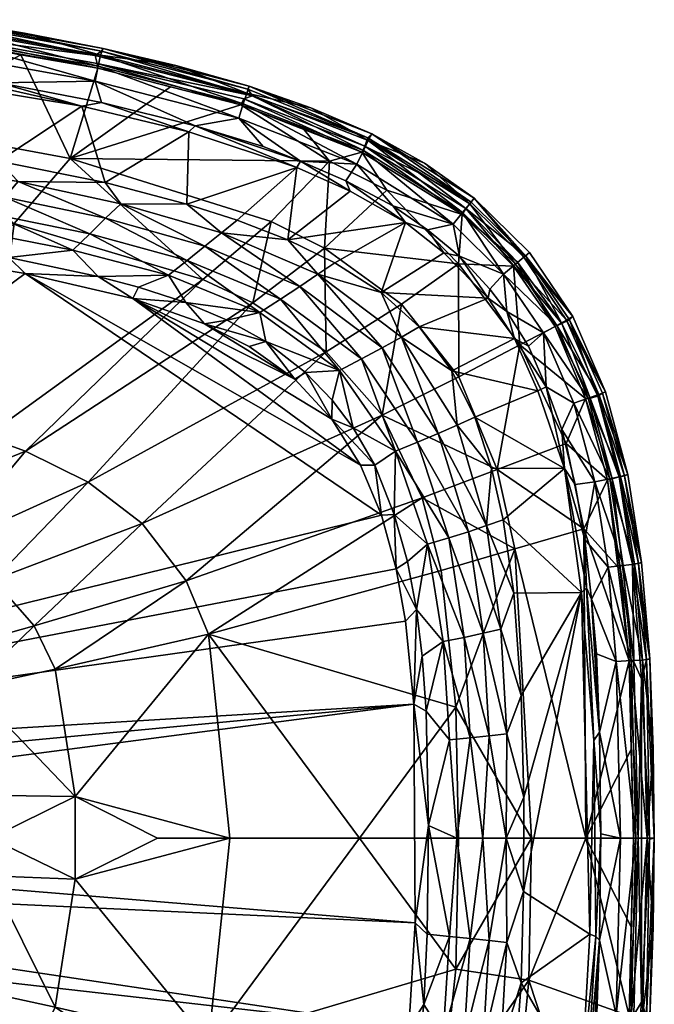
# Model space of a CAD drawing. Header units: inches. Extents: x -11.8 to 11.8, y -7.5 to 7.5.
# Tile 9 of 9: x 6.3 to 11.8, y -1.4 to 7.1. Entities that reach past the tile are written whole.
import ezdxf

# ---------------------------------------------------------------- set-up
doc = ezdxf.new("R2010")
doc.units = ezdxf.units.IN
doc.layers.get('0').update_dxf_attribs({"true_color": 0xc2ced6})

msp = doc.modelspace()

# ---------------------------------------------------------------- meshes
mesh = msp.add_polyface()
corners = [(6.1446, 6.5327, 2.4249), (6.0525, 6.5136, 2.3852), (4.743, 6.7375, 2.4257), (7.0306, 6.3642, 2.4359), (6.8621, 6.332, 2.3633), (6.1389, 5.857, 2.3622), (6.0209, 6.4708, 2.3625), (5.2979, 5.9919, 2.3622), (7.0619, 5.6704, 2.3622), (7.7681, 5.4842, 2.3622), (7.7875, 6.1086, 2.3633), (5.4149, 5.83, 1.894), (6.3097, 5.6787, 1.894), (6.1945, 5.5446, 1.4298), (5.3152, 5.6901, 1.4298), (7.0304, 6.8057, 5.4809), (6.9765, 6.7689, 5.5113), (8.3368, 6.4207, 5.5105), (7.0455, 6.8313, 5.4324), (8.2972, 6.478, 5.4809), (5.6889, 7.0478, 5.4809), (5.586, 7.0188, 5.5093), (5.6708, 7.0792, 5.4345), (6.3662, 6.9629, 5.4077), (6.9939, 6.6994, 5.5046), (6.9999, 6.6596, 5.4752), (8.2367, 6.3442, 5.4807), (5.6652, 6.9409, 5.5059), (5.6599, 6.9015, 5.4756), (8.2577, 6.3525, 3.9186), (7.0029, 6.6769, 3.9186), (7.0232, 6.7717, 4.6612), (8.218, 6.2265, 3.1814), (6.9754, 6.5478, 3.1814), (5.6837, 7.0135, 4.6612), (5.6691, 6.9177, 3.9186), (5.6492, 6.7872, 3.1814), (7.6744, 6.6824, 5.4077), (5.4349, 6.6527, 2.4547), (6.7587, 5.8781, 3.9777), (7.6274, 6.4988, 5.4503), (6.3328, 6.7763, 5.4503), (5.1852, 6.1707, 3.9997), (7.8422, 6.1622, 2.4313), (6.277, 5.3156, 3.2057)]
mesh.append_faces([[corners[k] for k in face] for face in [(3, 4, 0), (4, 5, 6), (5, 4, 8), (38, 36, 0), (40, 39, 26)]], dxfattribs={"vtx0": -1, "vtx1": -1})
mesh.append_faces([[corners[k] for k in face] for face in [(0, 1, 2), (11, 12, 13), (13, 14, 11), (12, 11, 5), (18, 15, 19), (22, 20, 15), (24, 25, 26), (25, 24, 27), (27, 28, 25), (24, 16, 27), (29, 30, 31), (32, 33, 30), (34, 31, 30), (30, 35, 34), (35, 30, 33), (33, 36, 35), (23, 31, 34), (33, 0, 36), (42, 39, 41), (4, 1, 0), (20, 16, 15), (22, 15, 18), (44, 39, 42)]], dxfattribs={"vtx0": -1, "vtx1": -1, "vtx2": -1})
mesh.append_faces([[corners[k] for k in face] for face in [(8, 4, 10), (15, 16, 17), (20, 21, 16), (31, 18, 37), (33, 3, 0), (39, 40, 25), (39, 25, 41)]], dxfattribs={"vtx0": -1, "vtx2": -1})
mesh.append_faces([[corners[k] for k in face] for face in [(5, 7, 6), (9, 8, 10), (5, 8, 12), (22, 23, 34), (23, 18, 31), (41, 28, 42), (4, 6, 1), (10, 4, 3), (17, 16, 24), (16, 21, 27), (43, 3, 33)]], dxfattribs={"vtx1": -1, "vtx2": -1})
mesh.append_faces([[corners[k] for k in face] for face in [(18, 23, 22), (28, 41, 25)]], dxfattribs={"vtx2": -1})
mesh = msp.add_polyface()
corners = [(7.8422, 6.1622, 2.4313), (7.7875, 6.1086, 2.3633), (7.0306, 6.3642, 2.4359), (8.7535, 5.8544, 2.4267), (8.7212, 5.7996, 2.3632), (9.1822, 5.595, 2.3636), (9.1445, 5.6854, 2.4258), (9.6597, 5.3247, 2.363), (8.4305, 5.9813, 2.4516), (7.7681, 5.4842, 2.3622), (8.2034, 5.3451, 2.3622), (8.6421, 5.1756, 2.3622), (8.2972, 6.478, 5.4809), (8.3368, 6.4207, 5.5105), (9.3343, 6.0584, 5.4975), (8.3096, 6.5038, 5.4336), (9.3089, 5.9854, 5.51), (9.368, 6.0913, 5.4354), (8.8428, 6.3164, 5.4077), (7.0455, 6.8313, 5.4324), (7.6744, 6.6824, 5.4077), (8.2623, 6.3937, 5.5105), (8.2367, 6.3442, 5.4807), (9.2837, 5.9344, 5.4799), (6.9999, 6.6596, 5.4752), (7.6274, 6.4988, 5.4503), (6.9939, 6.6994, 5.5046), (8.7747, 6.1395, 5.4503), (8.2867, 6.4448, 4.6612), (9.3385, 6.0354, 4.6612), (9.2962, 5.9483, 3.9186), (8.2577, 6.3525, 3.9186), (9.2385, 5.8295, 3.1814), (8.218, 6.2265, 3.1814), (7.0232, 6.7717, 4.6612), (7.0029, 6.6769, 3.9186), (9.5516, 5.469, 2.4338), (6.9754, 6.5478, 3.1814), (9.0041, 5.8552, 5.054), (8.9589, 5.1042, 3.9463), (9.4976, 5.6054, 5.0508), (6.7587, 5.8781, 3.9777), (8.499, 5.3329, 3.9529), (7.0304, 6.8057, 5.4809)]
mesh.append_faces([[corners[k] for k in face] for face in [(0, 1, 2), (5, 11, 4), (3, 32, 6), (6, 32, 36), (0, 33, 8)]], dxfattribs={"vtx0": -1, "vtx1": -1})
mesh.append_faces([[corners[k] for k in face] for face in [(3, 4, 0), (12, 13, 14), (15, 12, 14), (19, 12, 15), (21, 22, 23), (28, 29, 30), (30, 31, 28), (31, 30, 32), (32, 33, 31), (34, 28, 31), (35, 31, 33), (32, 3, 33), (33, 0, 37), (39, 40, 38), (40, 23, 38), (38, 22, 41), (41, 42, 38), (15, 14, 17), (43, 13, 12), (21, 23, 16), (26, 22, 21), (28, 18, 29), (34, 20, 28)]], dxfattribs={"vtx0": -1, "vtx1": -1, "vtx2": -1})
mesh.append_faces([[corners[k] for k in face] for face in [(9, 1, 4), (4, 10, 9), (14, 13, 16), (28, 15, 18), (38, 23, 27), (38, 27, 22)]], dxfattribs={"vtx0": -1, "vtx2": -1})
mesh.append_faces([[corners[k] for k in face] for face in [(8, 3, 0), (13, 21, 16), (27, 23, 22)]], dxfattribs={"vtx1": -1})
mesh.append_faces([[corners[k] for k in face] for face in [(5, 4, 3), (3, 6, 5), (7, 5, 6), (21, 13, 26), (18, 17, 29), (3, 8, 33), (20, 15, 28), (4, 1, 0)]], dxfattribs={"vtx1": -1, "vtx2": -1})
mesh.append_faces([[corners[k] for k in face] for face in [(17, 18, 15), (15, 20, 19), (24, 25, 22)]], dxfattribs={"vtx2": -1})
mesh = msp.add_polyface()
corners = [(9.1445, 5.6854, 2.4258), (9.5516, 5.469, 2.4338), (9.6597, 5.3247, 2.363), (9.851, 5.2631, 2.4289), (10.1282, 5.0326, 2.4359), (9.991, 5.064, 2.3635), (9.451, 4.7187, 2.3622), (9.0482, 4.9777, 2.3622), (10.7331, 5.0654, 5.4279), (10.6998, 5.034, 5.5033), (11.1077, 4.5124, 5.4299), (10.2553, 5.5369, 5.4345), (10.229, 5.5006, 5.4974), (9.368, 6.0913, 5.4354), (9.3343, 6.0584, 5.4975), (9.7744, 5.7549, 5.5118), (10.1829, 5.447, 5.5117), (9.3089, 5.9854, 5.51), (9.8261, 5.8384, 5.4077), (10.15, 5.3949, 5.4811), (10.6305, 4.9809, 5.5073), (9.2837, 5.9344, 5.4799), (11.0118, 4.4503, 5.512), (10.2159, 5.4873, 4.6612), (10.6849, 5.0254, 4.6612), (10.6105, 4.9634, 3.9186), (10.1548, 5.4121, 3.9186), (10.509, 4.8789, 3.1814), (10.0715, 5.3097, 3.1814), (9.3385, 6.0354, 4.6612), (9.2962, 5.9483, 3.9186), (9.2385, 5.8295, 3.1814), (10.39, 4.7483, 2.43), (10.5958, 4.9475, 5.4697), (10.1199, 4.9669, 4.7822), (9.4976, 5.6054, 5.0508), (8.9589, 5.1042, 3.9463), (9.627, 4.6183, 3.9361), (10.3749, 4.6716, 2.3632)]
mesh.append_faces([[corners[k] for k in face] for face in [(3, 2, 1), (4, 5, 3), (5, 6, 2), (7, 2, 6), (8, 9, 10), (3, 28, 4), (21, 35, 19), (9, 12, 16)]], dxfattribs={"vtx0": -1, "vtx1": -1})
mesh.append_faces([[corners[k] for k in face] for face in [(11, 12, 9), (13, 14, 12), (15, 12, 14), (16, 19, 20), (19, 16, 17), (16, 20, 22), (23, 24, 25), (25, 26, 23), (26, 25, 27), (27, 28, 26), (29, 23, 26), (26, 30, 29), (30, 26, 28), (28, 31, 30), (24, 23, 11), (18, 23, 29), (4, 28, 27), (31, 28, 1), (34, 19, 35), (34, 35, 36), (36, 37, 34), (13, 12, 11)]], dxfattribs={"vtx0": -1, "vtx1": -1, "vtx2": -1})
mesh.append_faces([[corners[k] for k in face] for face in [(9, 8, 11), (12, 15, 16), (14, 17, 15), (17, 21, 19), (24, 8, 10), (27, 32, 4)]], dxfattribs={"vtx0": -1, "vtx2": -1})
mesh.append_faces([[corners[k] for k in face] for face in [(9, 16, 22)]], dxfattribs={"vtx1": -1})
mesh.append_faces([[corners[k] for k in face] for face in [(0, 1, 2), (11, 8, 24), (13, 18, 29), (18, 11, 23), (3, 1, 28), (33, 19, 34), (5, 2, 3), (38, 5, 4), (19, 33, 20)]], dxfattribs={"vtx1": -1, "vtx2": -1})
mesh.append_faces([[corners[k] for k in face] for face in [(11, 18, 13), (16, 15, 17)]], dxfattribs={"vtx2": -1})
mesh = msp.add_polyface()
corners = [(5.101, 5.379, 0.5149), (3.4041, 5.5699, 0.5149), (3.4767, 5.7422, 0.97), (5.3152, 5.6901, 1.4298), (6.1945, 5.5446, 1.4298), (6.0731, 5.4015, 0.97), (5.2105, 5.5397, 0.97), (5.9454, 5.2493, 0.5149), (6.3097, 5.6787, 1.894), (7.197, 5.4876, 1.894), (7.067, 5.3616, 1.4298), (6.9295, 5.2279, 0.97), (6.7842, 5.0865, 0.5149), (7.9251, 5.1194, 1.4298), (7.7723, 4.9972, 0.97), (7.6104, 4.8688, 0.5149), (4.2623, 5.2984, 0.0705), (6.2292, 5.022, 0.0726), (5.3221, 5.1662, 0.0717), (7.0619, 5.6704, 2.3622), (7.7681, 5.4842, 2.3622), (7.003, 4.8577, 0.073), (3.3404, 5.3875, 0.0706), (7.3515, 4.765, 0.0739), (0.6097, 0.6097), (5.4617, 5.0364, 0), (6.3698, 4.8845, 0), (4.1506, 5.2048, 0), (7.3009, 4.6679, 0.0001), (7.7608, 4.632, 0.0735), (6.277, 5.3156, 3.2057), (7.9082, 4.8325, 3.1907), (6.7587, 5.8781, 3.9777), (8.3407, 4.6312, 3.1869), (6.3751, 3.3462, 1.8679), (6.9169, 3.0793, 1.8678), (6.0267, 3.4718, 1.8681), (4.8066, 5.5733, 3.2195), (4.7658, 3.7686, 1.8694), (3.6517, 3.9175, 1.8711), (3.9082, 3.071, 1.5041), (5.0354, 2.7986, 1.5012)]
mesh.append_faces([[corners[k] for k in face] for face in [(20, 9, 19), (27, 18, 25), (25, 17, 26), (29, 28, 23)]], dxfattribs={"vtx0": -1, "vtx1": -1})
mesh.append_faces([[corners[k] for k in face] for face in [(0, 1, 2), (3, 4, 5), (5, 6, 3), (6, 5, 7), (7, 0, 6), (8, 9, 10), (10, 4, 8), (4, 10, 11), (11, 5, 4), (5, 11, 12), (12, 7, 5), (13, 10, 9), (14, 11, 10), (11, 14, 15), (15, 12, 11), (0, 16, 1), (12, 17, 7), (18, 0, 7), (8, 19, 9), (21, 12, 15), (30, 31, 32), (33, 31, 34), (34, 35, 33), (31, 30, 36), (36, 34, 31), (30, 37, 38), (38, 36, 30), (39, 38, 37), (38, 39, 40), (40, 41, 38), (0, 2, 6), (41, 36, 38)]], dxfattribs={"vtx0": -1, "vtx1": -1, "vtx2": -1})
mesh.append_faces([[corners[k] for k in face] for face in [(12, 21, 17), (7, 17, 18), (1, 16, 22), (24, 25, 26), (27, 22, 16), (27, 16, 18)]], dxfattribs={"vtx0": -1, "vtx2": -1})
mesh.append_faces([[corners[k] for k in face] for face in [(18, 16, 0), (23, 21, 15), (21, 23, 28), (17, 21, 26), (18, 17, 25), (28, 26, 21)]], dxfattribs={"vtx1": -1, "vtx2": -1})
mesh = msp.add_polyface()
corners = [(9.6597, 5.3247, 2.363), (9.0482, 4.9777, 2.3622), (8.6421, 5.1756, 2.3622), (9.1822, 5.595, 2.3636), (8.2034, 5.3451, 2.3622), (8.7212, 5.7996, 2.3632), (7.197, 5.4876, 1.894), (8.0688, 5.2354, 1.894), (7.9251, 5.1194, 1.4298), (7.067, 5.3616, 1.4298), (7.7723, 4.9972, 0.97), (8.9021, 4.8774, 1.894), (8.7457, 4.7723, 1.4298), (8.5787, 4.6623, 0.97), (8.4013, 4.5474, 0.5149), (7.6104, 4.8688, 0.5149), (9.6244, 4.3336, 1.894), (9.4578, 4.2413, 1.4298), (9.2795, 4.1454, 0.97), (9.0894, 4.0459, 0.5149), (7.7681, 5.4842, 2.3622), (9.451, 4.7187, 2.3622), (7.7608, 4.632, 0.0735), (8.4538, 4.2945, 0.0687), (7.3515, 4.765, 0.0739), (8.118, 4.4813, 0.0716), (8.7965, 4.0272, 0.0635), (9.2719, 3.2272), (6.3698, 4.8845, 0), (7.3009, 4.6679, 0.0001), (8.7041, 3.9701), (7.9209, 4.4491, 0.0008), (8.3088, 4.2539), (9.0228, 3.625, 0.0002), (9.627, 4.6183, 3.9361), (8.9739, 4.207, 3.1812), (9.4576, 3.6582, 3.1762), (8.9589, 5.1042, 3.9463), (8.3407, 4.6312, 3.1869), (7.9082, 4.8325, 3.1907), (8.499, 5.3329, 3.9529), (6.9169, 3.0793, 1.8678), (9.0041, 5.8552, 5.054), (6.7587, 5.8781, 3.9777)]
mesh.append_faces([[corners[k] for k in face] for face in [(4, 5, 2), (1, 11, 2), (4, 7, 20), (25, 31, 22), (29, 22, 31)]], dxfattribs={"vtx0": -1, "vtx1": -1})
mesh.append_faces([[corners[k] for k in face] for face in [(6, 7, 8), (9, 8, 10), (7, 11, 12), (12, 8, 7), (8, 12, 13), (13, 10, 8), (10, 13, 14), (14, 15, 10), (11, 16, 17), (17, 12, 11), (12, 17, 18), (18, 13, 12), (13, 18, 19), (19, 14, 13), (2, 11, 7), (22, 15, 14), (16, 11, 21), (23, 14, 19), (20, 7, 6), (34, 35, 36), (35, 34, 37), (37, 38, 35), (39, 38, 40), (35, 38, 41), (42, 40, 37), (38, 37, 40), (39, 40, 43)]], dxfattribs={"vtx0": -1, "vtx1": -1, "vtx2": -1})
mesh.append_faces([[corners[k] for k in face] for face in [(0, 1, 2), (2, 3, 0), (7, 4, 2), (11, 1, 21), (19, 26, 23), (27, 28, 29), (30, 29, 31), (31, 25, 23), (23, 32, 31), (30, 23, 26)]], dxfattribs={"vtx0": -1, "vtx2": -1})
mesh.append_faces([[corners[k] for k in face] for face in [(22, 24, 15), (23, 25, 14), (25, 22, 14), (30, 33, 29), (30, 32, 23)]], dxfattribs={"vtx1": -1, "vtx2": -1})
mesh.append_faces([[corners[k] for k in face] for face in [(31, 32, 30)]], dxfattribs={"vtx2": -1})
mesh = msp.add_polyface()
corners = [(10.39, 4.7483, 2.43), (10.3749, 4.6716, 2.3632), (10.1282, 5.0326, 2.4359), (10.5382, 4.5542, 2.431), (10.7247, 4.2544, 2.4351), (10.6025, 4.3232, 2.3632), (10.8779, 3.9044, 2.4163), (10.8036, 3.8689, 2.3625), (9.451, 4.7187, 2.3622), (9.991, 5.064, 2.3635), (9.7793, 4.4223, 2.3622), (10.0606, 4.0411, 2.3622), (9.9418, 3.4988, 1.4298), (9.4578, 4.2413, 1.4298), (9.6244, 4.3336, 1.894), (10.1067, 3.5711, 1.894), (11.1077, 4.5124, 5.4299), (11.0782, 4.484, 5.4944), (11.391, 3.86, 5.43), (10.6998, 5.034, 5.5033), (11.0118, 4.4503, 5.512), (10.9551, 4.426, 5.481), (11.257, 3.8069, 5.5027), (10.6305, 4.9809, 5.5073), (10.5958, 4.9475, 5.4697), (11.3231, 3.8222, 5.5104), (11.3325, 3.8368, 4.6612), (11.2408, 3.8057, 3.9186), (10.9686, 4.4339, 3.9186), (11.0537, 4.4803, 4.6612), (11.1158, 3.7632, 3.1814), (10.8526, 4.3708, 3.1814), (10.6105, 4.9634, 3.9186), (10.6849, 5.0254, 4.6612), (10.509, 4.8789, 3.1814), (9.4576, 3.6582, 3.1762), (10.121, 3.989, 3.9269), (9.627, 4.6183, 3.9361), (11.2181, 3.8035, 5.469), (10.648, 4.2666, 4.7754), (10.1199, 4.9669, 4.7822), (11.3654, 3.848, 5.4809)]
mesh.append_faces([[corners[k] for k in face] for face in [(0, 1, 2), (3, 1, 0), (4, 5, 3), (16, 17, 18), (6, 5, 4)]], dxfattribs={"vtx0": -1, "vtx1": -1})
mesh.append_faces([[corners[k] for k in face] for face in [(12, 13, 14), (11, 15, 14), (20, 21, 22), (26, 27, 28), (28, 29, 26), (27, 30, 31), (31, 28, 27), (29, 28, 32), (32, 33, 29), (28, 31, 34), (34, 32, 28), (18, 26, 29), (16, 29, 33), (31, 30, 6), (3, 34, 31), (35, 36, 37), (24, 40, 39), (40, 37, 36), (36, 39, 40), (17, 25, 41), (17, 41, 18), (19, 17, 16), (23, 21, 20)]], dxfattribs={"vtx0": -1, "vtx1": -1, "vtx2": -1})
mesh.append_faces([[corners[k] for k in face] for face in [(6, 7, 5), (8, 9, 1), (1, 10, 8), (5, 11, 10), (10, 1, 5), (11, 5, 7), (14, 8, 10), (14, 10, 11), (23, 24, 21), (29, 16, 18), (31, 4, 3), (39, 21, 24)]], dxfattribs={"vtx0": -1, "vtx2": -1})
mesh.append_faces([[corners[k] for k in face] for face in [(19, 20, 17), (25, 20, 22), (6, 4, 31), (3, 0, 34), (38, 21, 39), (5, 1, 3), (20, 25, 17), (21, 38, 22)]], dxfattribs={"vtx1": -1, "vtx2": -1})
mesh = msp.add_polyface()
corners = [(0.6097, 0.6097), (9.6605, 1.8777), (9.7339, 1.1581), (0.8017, 0.3174), (0.8622, 0), (6.3698, 4.8845, 0), (9.4534, 2.7938), (9.5805, 2.3288, 0), (9.744, -0.7333, 0), (7.7643, 2.2262, 1.8677), (7.3837, 2.7225, 1.8678), (6.4478, 1.8371, 1.5026), (6.6309, 1.4626, 1.5024), (6.9169, 3.0793, 1.8678), (6.0966, 2.2354, 1.5028), (6.3751, 3.3462, 1.8679), (5.6816, 2.5186, 1.5029), (6.0267, 3.4718, 1.8681), (5.0354, 2.7986, 1.5012), (5.8988, 1.3042, 1.378), (5.7294, 1.6356, 1.378), (5.4093, 1.9886, 1.378), (5.0357, 2.2417, 1.378), (4.4686, 2.4916, 1.376), (3.4746, 2.7522, 1.378), (3.5767, 2.07, 1.2376), (3.9082, 3.071, 1.5041), (4.354, 1.6144, 1.2391), (4.7008, 1.1973, 1.2394), (4.0596, 1.8289, 1.2387), (7.9579, 1.7659, 1.8675), (6.8046, 0.3619, 1.502), (6.8035, -0.3555, 1.5013), (7.5144, 0, 1.6646), (6.072, 0, 1.378), (4.8893, 0.3878, 1.2403), (4.8979, -0.3795, 1.2407), (4.095, 0, 1.1698), (2.4779, 0.6403, 1.0651), (3.0363, 0.0002, 1.0944), (8.1409, 0, 1.8661), (2.4962, 1.1149, 1.083)]
mesh.append_faces([[corners[k] for k in face] for face in [(3, 2, 4), (7, 0, 6), (8, 4, 2)]], dxfattribs={"vtx0": -1, "vtx1": -1})
mesh.append_faces([[corners[k] for k in face] for face in [(5, 6, 0), (9, 10, 11), (11, 12, 9), (10, 13, 14), (14, 11, 10), (13, 15, 16), (16, 14, 13), (15, 17, 18), (18, 16, 15), (19, 12, 11), (11, 20, 19), (14, 16, 21), (21, 20, 14), (16, 18, 22), (22, 21, 16), (23, 22, 18), (24, 25, 23), (23, 26, 24), (21, 22, 27), (27, 28, 21), (22, 23, 29), (29, 27, 22), (25, 29, 23), (30, 12, 31), (31, 19, 35), (35, 34, 31), (12, 19, 31), (28, 35, 19), (38, 35, 28), (31, 33, 40), (12, 30, 9), (20, 11, 14), (23, 18, 26), (28, 19, 20), (28, 20, 21), (41, 27, 29), (38, 28, 27)]], dxfattribs={"vtx0": -1, "vtx1": -1, "vtx2": -1})
mesh.append_faces([[corners[k] for k in face] for face in [(0, 1, 2), (2, 3, 0), (31, 32, 33)]], dxfattribs={"vtx0": -1, "vtx2": -1})
mesh.append_faces([[corners[k] for k in face] for face in [(7, 1, 0), (34, 32, 31), (36, 34, 35), (37, 36, 35), (39, 37, 35)]], dxfattribs={"vtx1": -1, "vtx2": -1})
mesh = msp.add_polyface()
corners = [(10.8036, 3.8689, 2.3625), (10.2588, 3.6409, 2.3622), (10.0606, 4.0411, 2.3622), (11.0359, 3.1965, 2.3633), (10.4051, 3.2, 2.3622), (10.5038, 2.754, 2.3622), (9.6244, 4.3336, 1.894), (10.1067, 3.5711, 1.894), (9.9418, 3.4988, 1.4298), (9.4578, 4.2413, 1.4298), (9.764, 3.4241, 0.97), (9.2795, 4.1454, 0.97), (9.5733, 3.3468, 0.5149), (9.0894, 4.0459, 0.5149), (10.3613, 2.7032, 1.894), (10.2049, 2.6509, 1.4298), (10.0348, 2.5972, 0.97), (9.8509, 2.542, 0.5149), (9.2088, 3.5481, 0.0638), (10.5974, 2.1206, 2.3622), (9.5637, 2.7995, 0.0643), (9.0271, 3.7888, 0.0655), (8.7965, 4.0272, 0.0635), (9.3939, 3.2255, 0.0644), (9.6775, 2.3945, 0.0676), (6.3698, 4.8845, 0), (9.2719, 3.2272), (9.4534, 2.7938), (7.3009, 4.6679, 0.0001), (9.0228, 3.625, 0.0002), (8.7041, 3.9701), (10.6059, 2.5028, 3.9123), (10.4543, 3.1874, 3.9183), (9.8042, 2.9424, 3.1715), (9.9678, 2.3157, 3.168), (10.121, 3.989, 3.9269), (9.4576, 3.6582, 3.1762), (8.9739, 4.207, 3.1812), (7.3837, 2.7225, 1.8678), (7.7643, 2.2262, 1.8677), (6.9169, 3.0793, 1.8678), (11.2036, 2.676, 4.8805), (10.648, 4.2666, 4.7754), (11.0504, 3.4136, 4.8842), (9.5805, 2.3288, 0)]
mesh.append_faces([[corners[k] for k in face] for face in [(29, 23, 26), (27, 20, 44)]], dxfattribs={"vtx0": -1, "vtx1": -1})
mesh.append_faces([[corners[k] for k in face] for face in [(6, 7, 8), (9, 8, 10), (10, 11, 9), (11, 10, 12), (12, 13, 11), (8, 7, 14), (14, 15, 8), (10, 8, 15), (15, 16, 10), (12, 10, 16), (16, 17, 12), (18, 13, 12), (4, 14, 7), (20, 12, 17), (31, 32, 33), (33, 34, 31), (32, 35, 36), (36, 33, 32), (36, 37, 38), (38, 39, 36), (40, 38, 37), (32, 31, 41), (42, 35, 32), (32, 43, 42), (39, 33, 36)]], dxfattribs={"vtx0": -1, "vtx1": -1, "vtx2": -1})
mesh.append_faces([[corners[k] for k in face] for face in [(0, 1, 2), (3, 4, 1), (1, 0, 3), (3, 5, 4), (7, 1, 4), (14, 4, 5), (14, 5, 19), (13, 21, 22), (12, 23, 18), (12, 20, 23), (25, 26, 27), (28, 29, 26), (29, 21, 18), (27, 23, 20), (29, 18, 23)]], dxfattribs={"vtx0": -1, "vtx2": -1})
mesh.append_faces([[corners[k] for k in face] for face in [(2, 1, 7), (18, 21, 13), (24, 20, 17), (29, 30, 22), (27, 26, 23), (22, 21, 29)]], dxfattribs={"vtx1": -1, "vtx2": -1})
mesh = msp.add_polyface()
corners = [(11.0119, 3.5354, 2.437), (11.0359, 3.1965, 2.3633), (10.8779, 3.9044, 2.4163), (11.2253, 2.166, 2.3846), (11.1824, 2.1258, 2.3623), (11.2108, 2.5837, 2.434), (10.5038, 2.754, 2.3622), (11.5075, 3.1258, 5.5113), (11.6237, 2.371, 5.5119), (11.6747, 2.3749, 5.4809), (11.5554, 3.1351, 5.4809), (11.5821, 3.1451, 5.4301), (11.7019, 2.3849, 5.43), (11.3654, 3.848, 5.4809), (11.3231, 3.8222, 5.5104), (11.391, 3.86, 5.43), (11.449, 3.1067, 5.5057), (11.4087, 3.0987, 5.475), (11.6363, 1.5243, 5.5057), (11.2181, 3.8035, 5.469), (11.257, 3.8069, 5.5027), (11.5166, 2.3246, 5.4503), (11.596, 1.5329, 5.4753), (11.6402, 2.3708, 4.6612), (11.544, 2.3596, 3.9186), (11.4265, 3.1087, 3.9186), (11.5214, 3.1281, 4.6612), (11.4129, 2.3444, 3.1814), (11.2971, 3.0822, 3.1814), (11.2408, 3.8057, 3.9186), (11.3325, 3.8368, 4.6612), (11.1158, 3.7632, 3.1814), (11.1288, 3.0602, 2.4348), (11.2692, 2.0674, 2.4271), (11.2036, 2.676, 4.8805), (11.0504, 3.4136, 4.8842), (10.648, 4.2666, 4.7754), (10.4543, 3.1874, 3.9183), (10.8036, 3.8689, 2.3625)]
mesh.append_faces([[corners[k] for k in face] for face in [(0, 1, 2), (11, 10, 12), (15, 13, 11), (5, 27, 33), (2, 31, 0), (17, 34, 21), (32, 1, 0), (5, 1, 32), (33, 3, 5)]], dxfattribs={"vtx0": -1, "vtx1": -1})
mesh.append_faces([[corners[k] for k in face] for face in [(5, 3, 1), (9, 10, 7), (13, 14, 10), (16, 17, 18), (16, 20, 19), (16, 18, 8), (16, 7, 20), (23, 24, 25), (25, 26, 23), (24, 27, 28), (28, 25, 24), (26, 25, 29), (29, 30, 26), (25, 28, 31), (31, 29, 25), (12, 23, 26), (11, 26, 30), (0, 31, 28), (28, 27, 5), (35, 34, 17), (36, 35, 19), (34, 35, 37), (10, 9, 12), (13, 10, 11)]], dxfattribs={"vtx0": -1, "vtx1": -1, "vtx2": -1})
mesh.append_faces([[corners[k] for k in face] for face in [(3, 4, 1), (6, 1, 4), (16, 8, 7), (26, 11, 12), (30, 15, 11), (28, 32, 0)]], dxfattribs={"vtx0": -1, "vtx2": -1})
mesh.append_faces([[corners[k] for k in face] for face in [(21, 22, 17)]], dxfattribs={"vtx1": -1})
mesh.append_faces([[corners[k] for k in face] for face in [(7, 8, 9), (19, 17, 16), (5, 32, 28), (22, 21, 34), (17, 19, 35), (1, 38, 2), (14, 7, 10), (7, 14, 20)]], dxfattribs={"vtx1": -1, "vtx2": -1})
mesh = msp.add_polyface()
corners = [(11.1824, 2.1258, 2.3623), (11.2891, 0.8437, 2.374), (11.2546, -0.8302, 2.3625), (11.3488, 0.0389, 2.4285), (11.3058, -0.8512, 2.3886), (11.337, 0.9174, 2.4294), (11.2253, 2.166, 2.3846), (11.2692, 2.0674, 2.4271), (11.3119, 1.5942, 2.4524), (10.6608, 1.2347, 2.3622), (10.5974, 2.1206, 2.3622), (10.6835, 0.3538, 2.3622), (10.6814, -0.4604, 2.3622), (11.6747, 2.3749, 5.4809), (11.6237, 2.371, 5.5119), (11.7451, 1.5431, 5.4809), (11.7019, 2.3849, 5.43), (11.773, 1.5503, 5.4314), (11.7712, -0.0081, 5.4944), (11.7029, 1.3794, 5.5118), (11.8125, 0, 5.4326), (11.8021, 0.7726, 5.4077), (11.596, 1.5329, 5.4753), (11.6335, 0, 5.4746), (11.6716, -0.0006, 5.5045), (11.6363, 1.5243, 5.5057), (11.6127, 0.7681, 5.4503), (11.7104, 1.5411, 4.6612), (11.6137, 1.5356, 3.9186), (11.544, 2.3596, 3.9186), (11.6402, 2.3708, 4.6612), (11.4819, 1.528, 3.1814), (11.4129, 2.3444, 3.1814), (11.7494, 0, 4.6612), (11.6526, 0, 3.9186), (11.5205, 0, 3.1814), (11.2216, 0, 4.6255), (11.2036, 2.676, 4.8805), (10.6059, 2.5028, 3.9123), (11.4087, 3.0987, 5.475), (10.7499, 0, 3.8997)]
mesh.append_faces([[corners[k] for k in face] for face in [(33, 21, 20), (5, 35, 3)]], dxfattribs={"vtx0": -1})
mesh.append_faces([[corners[k] for k in face] for face in [(16, 13, 17), (14, 25, 19), (21, 27, 17), (8, 31, 5), (20, 15, 18)]], dxfattribs={"vtx0": -1, "vtx1": -1})
mesh.append_faces([[corners[k] for k in face] for face in [(5, 1, 6), (13, 14, 15), (18, 15, 19), (20, 17, 15), (24, 25, 22), (25, 24, 19), (27, 28, 29), (29, 30, 27), (28, 31, 32), (32, 29, 28), (27, 21, 33), (17, 27, 30), (28, 27, 33), (33, 34, 28), (31, 28, 34), (34, 35, 31), (5, 31, 35), (7, 32, 31), (37, 38, 36), (36, 22, 37), (5, 6, 7), (13, 15, 17), (39, 22, 25), (36, 38, 40)]], dxfattribs={"vtx0": -1, "vtx1": -1, "vtx2": -1})
mesh.append_faces([[corners[k] for k in face] for face in [(0, 9, 10), (0, 11, 9), (22, 23, 24), (30, 16, 17), (31, 8, 7)]], dxfattribs={"vtx0": -1, "vtx2": -1})
mesh.append_faces([[corners[k] for k in face] for face in [(0, 1, 2), (3, 1, 5)]], dxfattribs={"vtx1": -1})
mesh.append_faces([[corners[k] for k in face] for face in [(1, 3, 4), (0, 2, 12), (12, 11, 0), (26, 22, 36), (1, 0, 6), (14, 19, 15)]], dxfattribs={"vtx1": -1, "vtx2": -1})
mesh.append_faces([[corners[k] for k in face] for face in [(7, 8, 5), (20, 21, 17), (22, 26, 23), (36, 23, 26)]], dxfattribs={"vtx2": -1})
mesh = msp.add_polyface()
corners = [(11.1824, 2.1258, 2.3623), (10.5974, 2.1206, 2.3622), (10.5038, 2.754, 2.3622), (10.2049, 2.6509, 1.4298), (10.3613, 2.7032, 1.894), (10.4843, 1.8067, 1.894), (10.3331, 1.7721, 1.4298), (10.0348, 2.5972, 0.97), (10.1674, 1.7369, 0.97), (9.8509, 2.542, 0.5149), (9.9871, 1.701, 0.5148), (10.5359, 0.9036, 1.894), (10.3855, 0.8862, 1.4298), (10.2202, 0.8687, 0.97), (10.0399, 0.8509, 0.5148), (10.6608, 1.2347, 2.3622), (10.6835, 0.3538, 2.3622), (10.5308, 0, 1.8343), (10.3307, 0, 1.2353), (10.1057, 0, 0.6451), (9.8386, 1.0993, 0.0696), (9.8599, 0.1085, 0.0681), (9.8044, 1.5731, 0.0692), (9.755, 1.9785, 0.0676), (9.6775, 2.3945, 0.0676), (9.744, -0.7333, 0), (9.7339, 1.1581), (9.6605, 1.8777), (9.5805, 2.3288, 0), (7.9579, 1.7659, 1.8675), (9.9678, 2.3157, 3.168), (9.8042, 2.9424, 3.1715), (7.7643, 2.2262, 1.8677), (10.1192, 0, 3.1596), (10.7499, 0, 3.8997), (10.0954, 1.134, 3.1624), (10.6059, 2.5028, 3.9123), (9.263, 0, 2.4428), (8.1409, 0, 1.8661), (6.8046, 0.3619, 1.502), (9.5637, 2.7995, 0.0643)]
mesh.append_faces([[corners[k] for k in face] for face in [(21, 25, 26), (26, 20, 21)]], dxfattribs={"vtx0": -1})
mesh.append_faces([[corners[k] for k in face] for face in [(17, 11, 16), (20, 14, 21), (21, 14, 19), (24, 9, 23), (27, 23, 26)]], dxfattribs={"vtx0": -1, "vtx1": -1})
mesh.append_faces([[corners[k] for k in face] for face in [(3, 4, 5), (5, 6, 3), (7, 3, 6), (6, 8, 7), (9, 7, 8), (8, 10, 9), (6, 5, 11), (11, 12, 6), (8, 6, 12), (12, 13, 8), (10, 8, 13), (13, 14, 10), (1, 5, 4), (11, 5, 15), (12, 11, 17), (17, 18, 12), (19, 14, 13), (13, 18, 19), (12, 18, 13), (14, 20, 10), (9, 10, 23), (29, 30, 31), (31, 32, 29), (33, 34, 35), (36, 30, 35), (35, 37, 33), (35, 30, 29), (29, 37, 35), (38, 37, 29), (39, 38, 29), (36, 35, 34)]], dxfattribs={"vtx0": -1, "vtx1": -1, "vtx2": -1})
mesh.append_faces([[corners[k] for k in face] for face in [(0, 1, 2), (11, 15, 16), (5, 1, 15), (10, 20, 22), (10, 22, 23), (28, 24, 23), (26, 22, 20)]], dxfattribs={"vtx0": -1, "vtx2": -1})
mesh.append_faces([[corners[k] for k in face] for face in [(27, 28, 23), (23, 22, 26), (40, 24, 28)]], dxfattribs={"vtx1": -1, "vtx2": -1})
mesh = msp.add_polyface()
corners = [(11.3058, -0.8512, 2.3886), (11.2246, -2.1776, 2.3848), (11.1808, -2.1444, 2.3625), (11.3378, -0.8834, 2.428), (11.2715, -2.0448, 2.4286), (11.2546, -0.8302, 2.3625), (11.2891, 0.8437, 2.374), (11.3119, -1.5938, 2.4523), (10.6599, -1.2504, 2.3622), (10.6814, -0.4604, 2.3622), (11.6747, -2.3749, 5.4809), (11.7451, -1.5431, 5.4809), (11.6263, -2.3513, 5.5121), (11.7019, -2.3849, 5.43), (11.773, -1.5503, 5.4314), (11.8125, 0, 5.4326), (11.7712, -0.0081, 5.4944), (11.8021, -0.7726, 5.4077), (11.7029, 1.3794, 5.5118), (11.7023, -1.4186, 5.5115), (11.5958, -1.5373, 5.4746), (11.6352, -1.5286, 5.5056), (11.6716, -0.0006, 5.5045), (11.6335, 0, 5.4746), (11.6127, -0.7681, 5.4503), (11.7104, -1.5411, 4.6612), (11.6402, -2.3708, 4.6612), (11.544, -2.3596, 3.9186), (11.6137, -1.5356, 3.9186), (11.4129, -2.3444, 3.1814), (11.4819, -1.528, 3.1814), (11.7494, 0, 4.6612), (11.6526, 0, 3.9186), (11.5205, 0, 3.1814), (11.3488, 0.0389, 2.4285), (11.2216, 0, 4.6255), (10.7261, -1.2269, 3.9036), (11.2036, -2.676, 4.8805), (10.7499, 0, 3.8997), (11.4087, -3.0987, 5.475)]
mesh.append_faces([[corners[k] for k in face] for face in [(4, 3, 7), (15, 14, 17), (16, 18, 19), (20, 23, 24), (35, 24, 23)]], dxfattribs={"vtx0": -1})
mesh.append_faces([[corners[k] for k in face] for face in [(24, 35, 20)]], dxfattribs={"vtx0": -1, "vtx1": -1})
mesh.append_faces([[corners[k] for k in face] for face in [(0, 1, 2), (3, 4, 1), (0, 5, 6), (10, 11, 12), (20, 21, 22), (25, 26, 27), (27, 28, 25), (28, 27, 29), (29, 30, 28), (25, 31, 17), (26, 25, 14), (31, 25, 28), (28, 32, 31), (32, 28, 30), (30, 33, 32), (3, 33, 30), (30, 29, 4), (20, 35, 36), (36, 37, 20), (36, 35, 38), (3, 1, 0), (14, 11, 10), (15, 11, 14), (21, 20, 39)]], dxfattribs={"vtx0": -1, "vtx1": -1, "vtx2": -1})
mesh.append_faces([[corners[k] for k in face] for face in [(5, 8, 9), (21, 19, 22), (0, 2, 5), (11, 19, 12)]], dxfattribs={"vtx0": -1, "vtx2": -1})
mesh.append_faces([[corners[k] for k in face] for face in [(5, 2, 8), (13, 14, 10), (15, 16, 11), (22, 23, 20), (12, 19, 21), (14, 13, 26), (17, 14, 25), (4, 7, 30), (7, 3, 30), (34, 3, 0), (16, 19, 11)]], dxfattribs={"vtx1": -1, "vtx2": -1})
mesh.append_faces([[corners[k] for k in face] for face in [(22, 19, 18), (31, 15, 17), (3, 34, 33)]], dxfattribs={"vtx2": -1})
mesh = msp.add_polyface()
corners = [(11.1808, -2.1444, 2.3625), (10.5038, -2.754, 2.3622), (10.5971, -2.1227, 2.3622), (10.6599, -1.2504, 2.3622), (10.2049, -2.6509, 1.4298), (10.3331, -1.7721, 1.4298), (10.4843, -1.8067, 1.894), (10.0348, -2.5972, 0.97), (10.1674, -1.7369, 0.97), (9.8509, -2.542, 0.5149), (9.9871, -1.701, 0.5148), (10.5359, -0.9036, 1.894), (10.3855, -0.8862, 1.4298), (10.2202, -0.8687, 0.97), (10.0399, -0.8509, 0.5148), (10.6814, -0.4604, 2.3622), (10.6835, 0.3538, 2.3622), (10.5308, 0, 1.8343), (10.3613, -2.7032, 1.894), (10.3307, 0, 1.2353), (10.1057, 0, 0.6451), (9.8176, -1.437, 0.0692), (9.8484, -0.8305, 0.0695), (9.8599, 0.1085, 0.0681), (9.7516, -2.0014, 0.068), (9.678, -2.3925, 0.0678), (9.744, -0.7333, 0), (9.6884, -1.6443), (9.5893, -2.3102), (7.9579, -1.7659, 1.8675), (7.7643, -2.2262, 1.8677), (9.8042, -2.9424, 3.1715), (10.7499, 0, 3.8997), (10.1192, 0, 3.1596), (10.0954, -1.134, 3.1624), (10.7261, -1.2269, 3.9036), (11.2036, -2.676, 4.8805), (10.6059, -2.5028, 3.9123), (9.263, 0, 2.4428), (8.1409, 0, 1.8661), (9.9678, -2.3157, 3.168), (6.8035, -0.3555, 1.5013)]
mesh.append_faces([[corners[k] for k in face] for face in [(22, 14, 21), (21, 26, 22), (26, 21, 27), (27, 24, 28)]], dxfattribs={"vtx0": -1, "vtx1": -1})
mesh.append_faces([[corners[k] for k in face] for face in [(4, 5, 6), (5, 4, 7), (7, 8, 5), (8, 7, 9), (9, 10, 8), (11, 6, 5), (5, 12, 11), (12, 5, 8), (8, 13, 12), (13, 8, 10), (10, 14, 13), (2, 18, 6), (11, 3, 6), (12, 19, 17), (17, 11, 12), (13, 14, 20), (20, 19, 13), (12, 13, 19), (17, 15, 11), (14, 10, 21), (9, 24, 10), (29, 30, 31), (32, 33, 34), (34, 35, 32), (36, 35, 37), (34, 33, 38), (39, 29, 38), (29, 40, 34), (34, 38, 29), (40, 37, 35), (35, 34, 40), (29, 39, 41)]], dxfattribs={"vtx0": -1, "vtx1": -1, "vtx2": -1})
mesh.append_faces([[corners[k] for k in face] for face in [(0, 1, 2), (11, 15, 3), (6, 3, 2), (14, 22, 23), (10, 24, 21), (28, 24, 25), (27, 21, 24), (26, 23, 22)]], dxfattribs={"vtx0": -1, "vtx2": -1})
mesh.append_faces([[corners[k] for k in face] for face in [(16, 15, 17)]], dxfattribs={"vtx1": -1})
mesh.append_faces([[corners[k] for k in face] for face in [(2, 3, 0), (23, 20, 14), (25, 24, 9)]], dxfattribs={"vtx1": -1, "vtx2": -1})
mesh = msp.add_polyface()
corners = [(9.4341, -2.8493), (5.448, -5.0422), (0.6097, -0.6097), (9.6884, -1.6443), (0.8017, -0.3174), (9.5893, -2.3102), (9.744, -0.7333, 0), (0.8622, 0), (6.4478, -1.8371, 1.5026), (7.3837, -2.7225, 1.8678), (7.7643, -2.2262, 1.8677), (6.6309, -1.4626, 1.5024), (6.0966, -2.2354, 1.5028), (6.9169, -3.0793, 1.8678), (5.6816, -2.5186, 1.5029), (6.3751, -3.3462, 1.8679), (5.0354, -2.7986, 1.5012), (6.0267, -3.4718, 1.8681), (3.9082, -3.071, 1.5041), (3.6517, -3.9175, 1.8711), (4.7658, -3.7686, 1.8694), (5.8988, -1.3042, 1.378), (5.7294, -1.6356, 1.378), (5.4093, -1.9886, 1.378), (5.0357, -2.2417, 1.378), (4.4686, -2.4916, 1.376), (3.5767, -2.07, 1.2376), (3.4746, -2.7522, 1.378), (4.354, -1.6144, 1.2391), (4.6999, -1.1981, 1.2393), (4.0596, -1.8289, 1.2387), (6.8035, -0.3555, 1.5013), (7.9579, -1.7659, 1.8675), (4.8979, -0.3795, 1.2407), (6.065, -0.3249, 1.378), (6.072, 0, 1.378), (2.4771, -0.6411, 1.0651), (4.095, 0, 1.1698), (3.0363, 0.0002, 1.0944), (8.1409, 0, 1.8661), (7.5144, 0, 1.6646), (2.4967, -1.1152, 1.083)]
mesh.append_faces([[corners[k] for k in face] for face in [(33, 34, 35), (31, 39, 40)]], dxfattribs={"vtx0": -1, "vtx1": -1})
mesh.append_faces([[corners[k] for k in face] for face in [(0, 1, 2), (8, 9, 10), (10, 11, 8), (12, 13, 9), (9, 8, 12), (14, 15, 13), (13, 12, 14), (16, 17, 15), (15, 14, 16), (18, 19, 20), (20, 16, 18), (8, 11, 21), (21, 22, 8), (23, 14, 12), (12, 22, 23), (24, 16, 14), (14, 23, 24), (25, 16, 24), (25, 26, 27), (27, 18, 25), (28, 24, 23), (23, 29, 28), (30, 25, 24), (24, 28, 30), (26, 25, 30), (31, 11, 32), (11, 31, 34), (34, 21, 11), (33, 29, 21), (21, 34, 33), (29, 33, 36), (10, 32, 11), (20, 17, 16), (12, 8, 22), (18, 16, 25), (22, 21, 29), (23, 22, 29), (30, 28, 41), (28, 29, 36)]], dxfattribs={"vtx0": -1, "vtx1": -1, "vtx2": -1})
mesh.append_faces([[corners[k] for k in face] for face in [(3, 2, 4), (6, 4, 7), (34, 31, 35)]], dxfattribs={"vtx0": -1, "vtx2": -1})
mesh.append_faces([[corners[k] for k in face] for face in [(37, 38, 33)]], dxfattribs={"vtx1": -1})
mesh.append_faces([[corners[k] for k in face] for face in [(5, 0, 2), (3, 5, 2), (6, 3, 4)]], dxfattribs={"vtx1": -1, "vtx2": -1})

doc.saveas('drawing.dxf')
